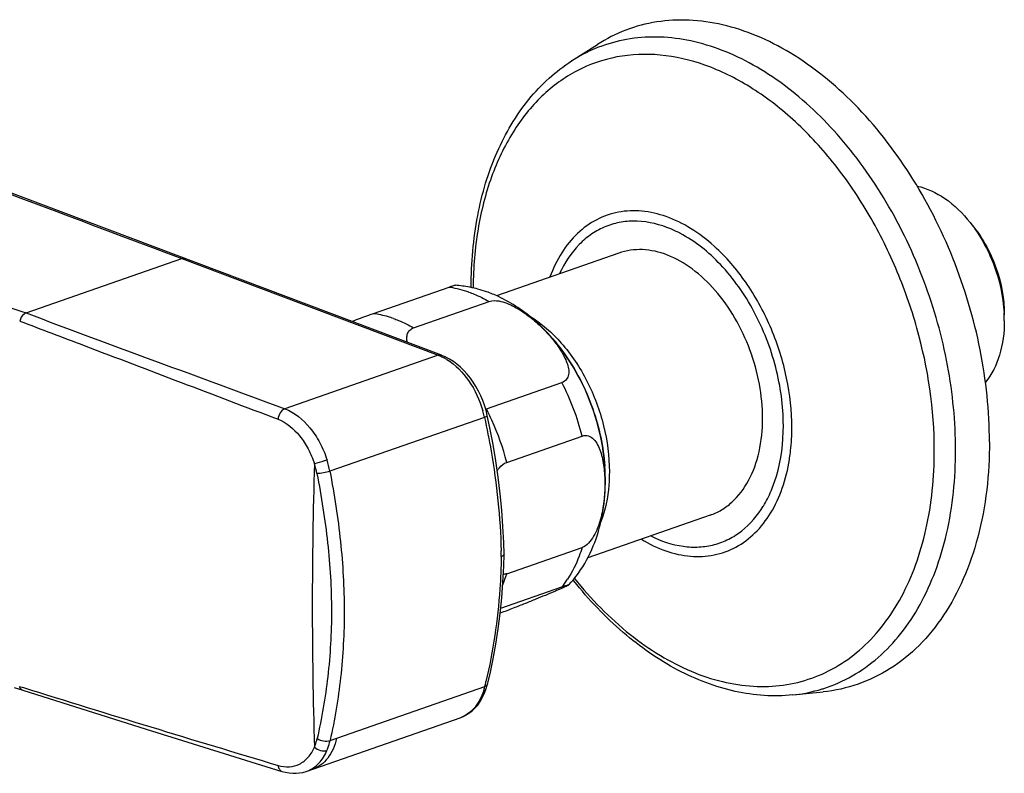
# Model space of a CAD drawing. Header units: millimetres. Extents: x 34 to 540, y 12 to 394.
# Tile 10 of 11: x 421 to 514, y 84 to 154. Entities that reach past the tile are written whole.
import ezdxf

# ---------------------------------------------------------------- set-up
doc = ezdxf.new("R2010")
doc.units = ezdxf.units.MM
doc.header["$LTSCALE"] = 32.67
doc.layers.get('0').update_dxf_attribs({"linetype": 'CONTINUOUS'})

msp = doc.modelspace()

# ---------------------------------------------------------------- linework, layer by layer
at = {"color": 7, "linetype": 'CONTINUOUS'}
for p, q in [((473.19, 150.552), (475.602, 152.096)), ((460.998, 122.998), (406.637, 143.459)), ((477.603, 132.565), (466.138, 128.568)), ((461.675, 129.351), (454.603, 126.886)), ((463.779, 129.332), (463.779, 129.395)), ((458.391, 125.566), (465.462, 128.03)), ((465.21, 117.97), (472.281, 120.435)), ((465.535, 116.196), (465.291, 117.355)), ((467.104, 112.962), (474.175, 115.427)), ((486.161, 108.014), (474.689, 104.015)), ((466.832, 103.243), (466.864, 104.362)), ((467.104, 102.525), (474.175, 104.99)), ((466.548, 99.304), (472.281, 101.302)), ((420.986, 91.87), (421.773, 91.631)), ((421.773, 91.631), (433.349, 87.986)), ((465.159, 91.678), (465.288, 92.101)), ((465.288, 92.101), (465.31, 92.188)), ((465.31, 92.188), (465.31, 92.187)), ((493.885, 91.18), (496.734, 91.47)), ((433.349, 87.986), (446.054, 84.025))]:
    msp.add_line(p, q, dxfattribs=at)
at = {"color": 9, "linetype": 'CONTINUOUS'}
for p, q in [((422.082, 126.952), (436.675, 132.039)), ((436.675, 132.039), (460.694, 122.994)), ((460.694, 122.994), (446.32, 117.984)), ((465.024, 117.178), (450.542, 112.131)), ((421.467, 91.984), (421.846, 91.866)), ((450.564, 86.914), (465.05, 91.963))]:
    msp.add_line(p, q, dxfattribs=at)
at = {"color": 7, "linetype": 'CONTINUOUS'}
for points in [[(465.291, 117.355), (465.168, 117.85), (465.027, 118.307), (464.862, 118.76), (464.673, 119.205), (464.461, 119.64), (464.227, 120.061), (463.972, 120.466), (463.699, 120.852), (463.408, 121.216), (463.101, 121.556), (462.781, 121.869), (462.449, 122.154), (462.107, 122.409), (461.757, 122.633), (461.401, 122.824), (461.04, 122.982), (460.998, 122.998)], [(466.864, 104.366), (466.833, 105.455), (466.758, 106.969), (466.646, 108.493), (466.497, 110.024), (466.311, 111.562), (466.089, 113.104), (465.83, 114.649), (465.535, 116.196)], [(465.31, 92.187), (465.544, 93.171), (465.836, 94.549), (466.093, 95.95), (466.314, 97.372), (466.498, 98.814), (466.646, 100.274), (466.758, 101.751), (466.832, 103.243)], [(462.736, 89.041), (462.934, 89.117), (463.258, 89.274), (463.568, 89.466), (463.86, 89.692), (464.133, 89.95), (464.386, 90.239), (464.616, 90.557), (464.822, 90.904), (465.003, 91.278), (465.159, 91.678)], [(446.055, 84.025), (446.389, 83.936), (446.727, 83.875), (447.062, 83.844), (447.391, 83.843), (447.711, 83.873), (448.022, 83.931), (448.321, 84.017), (462.737, 89.042)]]:
    msp.add_lwpolyline(points, dxfattribs=at)
at = {"color": 9, "linetype": 'CONTINUOUS'}
for centre, radius, start, end in [((480.855, 138.606), 14.194, 112.63242, 122.68744), ((480.786, 138.764), 14.021, 111.26991, 112.61998), ((478.314, 124.899), 10.76, 66.47005, 67.21519), ((478.057, 124.329), 11.385, 62.36801, 66.4282), ((475.02, 120.408), 17.219, 46.99106, 48.08593), ((460.353, 119.687), 9.76, 70.76356, 75.94194), ((501.516, 129.101), 37.549, 179.55503, 179.71356), ((2102.148, 4630.288), 4806.522, 249.540888, 249.848963), ((458.811, 118.215), 5.141, 58.28876, 61.77994), ((450.968, 109.513), 23.948, 14.29615, 27.13234), ((455.69, 115.156), 9.551, 12.91118, 16.07534), ((455.772, 115.175), 9.467, 12.21779, 12.90667), ((444.38, 107.282), 23.412, 25.72555, 27.16215), ((444.118, 107.156), 23.703, 24.27783, 25.72604), ((443.782, 107.008), 24.07, 14.32087, 24.2687), ((888.59, 99.538), 439.694, 178.26908, 181.72587), ((441.278, 110.336), 8.203, 11.02319, 17.61974), ((441.326, 110.365), 9.384, 10.84645, 17.50667), ((476.475, 115.946), 17.325, 351.00661, 351.44131), ((481.358, 114.765), 11.428, 332.8461, 336.91391), ((482.191, 114.332), 10.489, 328.58518, 332.87791), ((405.323, 102.945), 61.289, 1.11912, 1.6162), ((454.455, 106.446), 13.243, 338.08004, 342.77871), ((465.01, 107.109), 9.306, 321.38792, 324.06788), ((464.654, 107.367), 9.744, 324.06768, 326.6651), ((418.234, 103.599), 48.24, 346.04248, 346.62502), ((1078.827, 2200.351), 2208.469, 252.69354, 253.340585), ((459.136, 93.419), 6.09, 344.08, 346.17617), ((492.448, 105.379), 14.271, 275.78013, 287.16138), ((492.514, 105.115), 14, 287.22217, 287.86229), ((461.788, 91.767), 2.886, 289.21938, 292.72421), ((461.782, 91.781), 2.901, 292.72347, 294.13897), ((461.772, 91.803), 2.925, 294.14238, 297.41275), ((447.435, 86.634), 2.763, 289.3569, 291.05634)]:
    msp.add_arc(centre, radius, start, end, dxfattribs=at)
at = {"color": 7, "linetype": 'CONTINUOUS'}
for centre, radius, start, end in [((461.563, 118.794), 10.772, 79.02332, 86.06421), ((461.512, 118.506), 11.065, 78.7317, 79.04656), ((461.467, 118.291), 11.285, 74.86353, 78.71951), ((461.348, 117.853), 11.739, 70.76913, 74.85967), ((461.141, 117.273), 12.355, 65.14042, 70.74897), ((500.019, 126.201), 13.694, 2.47009, 3.18068), ((500.449, 126.217), 13.264, 0.01093, 2.47994), ((464.824, 119.081), 1.176, 285.53117, 289.18185), ((504.017, 126.23), 39.135, 218.3444, 218.52031)]:
    msp.add_arc(centre, radius, start, end, dxfattribs=at)
for points, knots in [([(512.323, 114.879), (512.323, 117.767), (511.698, 123.647), (509.16, 132.14), (505.178, 139.966), (500.035, 146.557), (494.921, 150.747), (490.593, 152.967), (487.401, 154.017), (484.235, 154.471), (481.156, 154.312), (478.231, 153.54), (476.441, 152.633), (475.602, 152.096)], [0, 0, 0, 0, 0.140698, 0.285961, 0.429692, 0.566058, 0.690675, 0.748076, 0.80225, 0.853654, 0.903048, 0.951446, 1, 1, 1, 1]), ([(463.779, 129.395), (463.779, 131.628), (464.147, 135.951), (465.921, 141.967), (468.441, 146.254), (471.003, 148.969), (472.44, 150.072), (473.19, 150.552)], [0, 0, 0, 0, 0.278192, 0.53666, 0.775485, 0.889144, 1, 1, 1, 1]), ([(505.545, 138.835), (506.471, 138.639), (508.36, 137.733), (509.826, 136.283), (510.502, 135.43)], [0, 0, 0, 0, 0.465072, 1, 1, 1, 1]), ([(510.502, 135.43), (511.446, 134.241), (512.939, 131.519), (513.607, 128.491), (513.692, 126.961)], [0, 0, 0, 0, 0.497633, 1, 1, 1, 1]), ([(510.859, 134.981), (511.77, 133.833), (513.171, 131.195), (513.713, 128.257), (513.713, 126.792)], [0, 0, 0, 0, 0.500008, 1, 1, 1, 1]), ([(491.075, 117.085), (491.075, 118.157), (490.859, 120.339), (489.977, 123.515), (488.582, 126.488), (486.761, 129.071), (484.622, 131.104), (482.285, 132.457), (479.877, 133.024), (478.304, 132.809), (477.602, 132.564)], [0, 0, 0, 0, 0.138244, 0.281034, 0.42323, 0.559741, 0.686428, 0.801013, 0.904112, 1, 1, 1, 1]), ([(462.303, 129.542), (462.284, 129.543), (462.224, 129.527), (462.102, 129.495), (461.911, 129.432), (461.761, 129.381), (461.675, 129.351)], [0, 0, 0, 0, 0.087977, 0.276899, 0.581127, 1, 1, 1, 1]), ([(472.712, 122.859), (471.887, 124.067), (470.007, 126.262), (467.602, 127.896), (466.334, 128.483)], [0, 0, 0, 0, 0.511494, 1, 1, 1, 1]), ([(465.462, 128.03), (465.541, 128.058), (465.907, 128.141), (466.289, 128.096), (466.569, 128.031)], [0, 0, 0, 0, 0.225811, 1, 1, 1, 1]), ([(466.569, 128.031), (466.819, 127.974), (467.31, 127.804), (468.234, 127.342), (469.288, 126.615), (470.406, 125.622), (471.378, 124.563), (472.064, 123.633), (472.501, 122.87), (472.753, 122.307), (472.91, 121.749), (472.939, 121.207), (472.755, 120.696), (472.448, 120.493), (472.281, 120.435)], [0, 0, 0, 0, 0.0711, 0.143474, 0.286506, 0.425033, 0.558196, 0.684822, 0.744947, 0.802208, 0.855822, 0.905089, 0.950982, 1, 1, 1, 1]), ([(454.603, 126.886), (454.456, 126.834), (453.794, 126.597), (453.136, 126.347), (452.626, 126.15)], [0, 0, 0, 0, 0.22224, 1, 1, 1, 1]), ([(457.791, 124.205), (457.765, 124.344), (457.737, 124.618), (457.798, 125.023), (458.014, 125.379), (458.258, 125.519), (458.391, 125.566)], [0, 0, 0, 0, 0.26018, 0.503574, 0.741116, 1, 1, 1, 1]), ([(513.713, 126.22), (513.713, 125.132), (513.467, 123.084), (512.55, 121.2), (511.947, 120.472)], [0, 0, 0, 0, 0.534944, 1, 1, 1, 1]), ([(471.293, 124.664), (471.418, 124.523), (471.919, 123.944), (472.382, 123.332), (472.709, 122.856)], [0, 0, 0, 0, 0.245819, 1, 1, 1, 1]), ([(472.709, 122.856), (473.742, 121.35), (475.388, 118.037), (476.162, 114.419), (476.291, 112.597)], [0, 0, 0, 0, 0.499958, 1, 1, 1, 1]), ([(476.295, 112.597), (476.228, 113.504), (475.711, 117.118), (474.254, 120.599), (472.712, 122.859)], [0, 0, 0, 0, 0.249582, 1, 1, 1, 1]), ([(486.162, 108.014), (486.532, 108.143), (487.253, 108.482), (488.578, 109.469), (489.925, 111.277), (490.879, 114.009), (491.075, 116.029), (491.075, 117.085)], [0, 0, 0, 0, 0.107006, 0.216451, 0.449722, 0.710762, 1, 1, 1, 1]), ([(474.175, 115.427), (474.272, 115.461), (474.471, 115.499), (474.867, 115.441), (475.293, 115.135), (475.644, 114.601), (475.904, 113.966), (476.088, 113.264), (476.211, 112.518), (476.281, 111.741), (476.312, 110.666), (476.232, 109.283), (475.982, 107.898), (475.634, 106.811), (475.278, 106.041), (474.822, 105.387), (474.399, 105.068), (474.175, 104.99)], [0, 0, 0, 0, 0.025345, 0.04916, 0.096874, 0.149072, 0.205609, 0.265451, 0.32777, 0.392009, 0.457821, 0.593294, 0.733061, 0.803993, 0.874412, 0.941532, 1, 1, 1, 1]), ([(512.323, 114.879), (512.323, 111.879), (511.839, 107.461), (510.006, 102.078), (508.166, 98.639), (505.859, 95.774), (503.134, 93.56), (500.058, 92.065), (497.848, 91.584), (496.734, 91.47)], [0, 0, 0, 0, 0.292125, 0.426267, 0.551935, 0.669944, 0.782083, 0.891028, 1, 1, 1, 1]), ([(466.217, 112.206), (466.279, 112.293), (466.517, 112.601), (466.835, 112.869), (467.104, 112.962)], [0, 0, 0, 0, 0.273238, 1, 1, 1, 1]), ([(472.914, 101.482), (473.566, 102.18), (474.698, 103.773), (475.807, 106.516), (476.359, 109.504), (476.371, 111.56), (476.295, 112.597)], [0, 0, 0, 0, 0.24015, 0.485545, 0.738599, 1, 1, 1, 1]), ([(466.864, 104.362), (466.863, 104.316), (466.78, 104.209), (466.669, 104.166), (466.601, 104.142)], [0, 0, 0, 0, 0.386708, 1, 1, 1, 1]), ([(467.104, 102.525), (467.078, 102.516), (466.977, 102.485), (466.872, 102.47), (466.794, 102.469)], [0, 0, 0, 0, 0.25845, 1, 1, 1, 1]), ([(472.914, 101.482), (472.906, 101.473), (472.879, 101.456), (472.8, 101.411), (472.653, 101.34), (472.433, 101.238), (472.161, 101.118), (471.849, 100.982), (471.366, 100.776), (470.691, 100.494), (469.798, 100.129), (468.795, 99.725), (467.685, 99.289), (466.906, 98.991), (466.5, 98.839)], [0, 0, 0, 0, 0.005019, 0.013614, 0.039718, 0.075404, 0.118615, 0.167995, 0.222608, 0.345308, 0.484348, 0.639765, 0.812632, 1, 1, 1, 1]), ([(472.281, 101.302), (472.338, 101.322), (472.443, 101.358), (472.586, 101.406), (472.703, 101.443), (472.79, 101.469), (472.857, 101.486), (472.889, 101.491), (472.92, 101.496), (472.916, 101.484), (472.914, 101.482)], [0, 0, 0, 0, 0.26714, 0.49287, 0.673498, 0.809503, 0.904211, 0.961261, 0.985648, 1, 1, 1, 1]), ([(493.885, 91.18), (493.002, 91.09), (491.194, 91.061), (487.508, 91.592), (482.879, 93.375), (477.758, 96.969), (474.786, 100.114), (473.398, 101.857)], [0, 0, 0, 0, 0.110887, 0.224572, 0.463415, 0.721865, 1, 1, 1, 1])]:
    msp.add_open_spline(points, degree=3, knots=knots, dxfattribs=at)
at = {"color": 9, "linetype": 'CONTINUOUS'}
for points, knots in [([(509.152, 114.105), (509.152, 116.76), (508.612, 122.166), (506.404, 130.023), (502.916, 137.363), (498.373, 143.71), (493.821, 147.944), (489.912, 150.412), (486.99, 151.742), (484.055, 152.571), (481.154, 152.881), (478.34, 152.662), (476.552, 152.162), (475.7, 151.831)], [0, 0, 0, 0, 0.138513, 0.281584, 0.423922, 0.560338, 0.686647, 0.745337, 0.800909, 0.853579, 0.903813, 0.952317, 1, 1, 1, 1]), ([(507.159, 114.044), (507.159, 117.913), (506.274, 123.8), (503.67, 131.191), (501.018, 136.439), (497.787, 141.13), (494.093, 145.095), (490.067, 148.186), (485.847, 150.281), (481.578, 151.286), (477.421, 151.129), (473.569, 149.786), (470.215, 147.326), (467.495, 143.885), (465.492, 139.621), (464.259, 134.698), (463.982, 131.2), (463.967, 129.392)], [0, 0, 0, 0, 0.144808, 0.21927, 0.292897, 0.364177, 0.431821, 0.494925, 0.553146, 0.606887, 0.657414, 0.706764, 0.757291, 0.81103, 0.869251, 0.93235, 1, 1, 1, 1]), ([(486.522, 133.221), (485.841, 133.832), (484.434, 134.906), (482.141, 136.038), (479.821, 136.582), (477.563, 136.498), (475.469, 135.775), (473.641, 134.449), (472.155, 132.591), (471.451, 131.115), (471.159, 130.324)], [0, 0, 0, 0, 0.144214, 0.277326, 0.400265, 0.515899, 0.628822, 0.744352, 0.867107, 1, 1, 1, 1]), ([(482.481, 134.819), (481.49, 135.235), (479.913, 135.631), (477.831, 135.504), (476.379, 135.097), (475.042, 134.384), (473.416, 133.02), (472.51, 131.634), (472.046, 130.635)], [0, 0, 0, 0, 0.256919, 0.377447, 0.495635, 0.61447, 0.736839, 1, 1, 1, 1]), ([(493.018, 116.408), (493.018, 118.239), (492.503, 121.959), (490.489, 127.128), (487.448, 131.493), (484.755, 133.674), (483.337, 134.416)], [0, 0, 0, 0, 0.257923, 0.522355, 0.774629, 1, 1, 1, 1]), ([(493.814, 116.213), (493.814, 117.766), (493.463, 120.927), (492.044, 125.471), (489.831, 129.609), (487.851, 131.986), (486.765, 132.999)], [0, 0, 0, 0, 0.249703, 0.507353, 0.761144, 1, 1, 1, 1]), ([(436.675, 132.039), (436.701, 132.048), (436.799, 132.075), (436.908, 132.069), (436.978, 132.043)], [0, 0, 0, 0, 0.267247, 1, 1, 1, 1]), ([(392.323, 130.174), (394.996, 130.297), (400.314, 130.372), (408.117, 129.935), (414.358, 129.062), (418.956, 127.991), (421.081, 127.325), (422.082, 126.952)], [0, 0, 0, 0, 0.266706, 0.529648, 0.778392, 0.893552, 1, 1, 1, 1]), ([(462.723, 129.155), (462.636, 129.176), (462.29, 129.257), (461.938, 129.318), (461.675, 129.351)], [0, 0, 0, 0, 0.253295, 1, 1, 1, 1]), ([(463.568, 128.902), (463.728, 128.846), (464.379, 128.601), (465.006, 128.292), (465.462, 128.03)], [0, 0, 0, 0, 0.243528, 1, 1, 1, 1]), ([(422.082, 126.952), (422.015, 126.928), (421.729, 126.758), (421.555, 126.443), (421.49, 126.196)], [0, 0, 0, 0, 0.218897, 1, 1, 1, 1]), ([(456.497, 126.437), (456.34, 126.492), (455.722, 126.691), (455.083, 126.827), (454.603, 126.886)], [0, 0, 0, 0, 0.256336, 1, 1, 1, 1]), ([(456.497, 126.437), (456.657, 126.382), (457.308, 126.136), (457.935, 125.827), (458.391, 125.566)], [0, 0, 0, 0, 0.243528, 1, 1, 1, 1]), ([(469.26, 126.648), (470.367, 125.981), (472.446, 124.145), (474.789, 120.601), (476.33, 116.476), (476.72, 113.531), (476.72, 112.082)], [0, 0, 0, 0, 0.22835, 0.481069, 0.743995, 1, 1, 1, 1]), ([(421.494, 126.197), (423.504, 125.434), (431.567, 122.369), (439.629, 119.298), (445.684, 117.001)], [0, 0, 0, 0, 0.249202, 1, 1, 1, 1]), ([(460.694, 122.994), (460.72, 123.003), (460.819, 123.03), (460.927, 123.024), (460.998, 122.998)], [0, 0, 0, 0, 0.267241, 1, 1, 1, 1]), ([(460.694, 122.994), (460.74, 122.977), (460.927, 122.903), (461.108, 122.816), (461.242, 122.745)], [0, 0, 0, 0, 0.245127, 1, 1, 1, 1]), ([(461.513, 122.588), (462.312, 122.095), (463.731, 120.625), (464.58, 118.8), (464.868, 117.8)], [0, 0, 0, 0, 0.474458, 1, 1, 1, 1]), ([(446.32, 117.984), (446.143, 117.92), (445.836, 117.611), (445.702, 117.216), (445.684, 117.001)], [0, 0, 0, 0, 0.46476, 1, 1, 1, 1]), ([(446.32, 117.984), (447.241, 117.645), (448.494, 116.591), (449.653, 114.81), (450.099, 113.745), (450.275, 113.188)], [0, 0, 0, 0, 0.461437, 0.725594, 1, 1, 1, 1]), ([(465.024, 117.179), (465.095, 117.206), (465.186, 117.246), (465.275, 117.308), (465.294, 117.343), (465.291, 117.355)], [0, 0, 0, 0, 0.686529, 0.886074, 1, 1, 1, 1]), ([(465.024, 117.178), (465.254, 116.132), (466.061, 112.006), (466.5, 107.805), (466.588, 104.674)], [0, 0, 0, 0, 0.254904, 1, 1, 1, 1]), ([(445.684, 117.001), (446.481, 116.698), (447.558, 115.771), (448.557, 114.224), (448.944, 113.301), (449.097, 112.819)], [0, 0, 0, 0, 0.462204, 0.726071, 1, 1, 1, 1]), ([(491.871, 110.284), (492.063, 110.734), (492.764, 112.701), (493.018, 114.812), (493.018, 116.408)], [0, 0, 0, 0, 0.234701, 1, 1, 1, 1]), ([(493.607, 113.368), (493.642, 113.598), (493.765, 114.542), (493.814, 115.495), (493.814, 116.213)], [0, 0, 0, 0, 0.24473, 1, 1, 1, 1]), ([(473.446, 102.099), (474.991, 100.172), (477.545, 97.552), (481.402, 94.843), (484.31, 93.343), (487.247, 92.358), (490.164, 91.909), (493.005, 92.01), (495.713, 92.665), (498.23, 93.862), (500.506, 95.574), (502.496, 97.761), (504.168, 100.38), (505.495, 103.379), (506.807, 107.919), (507.159, 111.569), (507.159, 114.044)], [0, 0, 0, 0, 0.144194, 0.21124, 0.274624, 0.334513, 0.391377, 0.446002, 0.499446, 0.55292, 0.607634, 0.664633, 0.724689, 0.788258, 0.85548, 1, 1, 1, 1]), ([(496.808, 91.79), (497.731, 92.088), (499.539, 92.887), (501.984, 94.642), (504.126, 96.916), (505.927, 99.66), (507.357, 102.818), (508.772, 107.616), (509.152, 111.483), (509.152, 114.105)], [0, 0, 0, 0, 0.106959, 0.216154, 0.329804, 0.449568, 0.576448, 0.710776, 1, 1, 1, 1]), ([(450.275, 113.188), (450.183, 113.157), (449.792, 113.03), (449.399, 112.907), (449.097, 112.819)], [0, 0, 0, 0, 0.235592, 1, 1, 1, 1]), ([(479.716, 105.766), (480.442, 105.323), (481.924, 104.599), (484.263, 104.07), (486.538, 104.18), (488.641, 104.941), (490.467, 106.314), (491.942, 108.222), (493.021, 110.578), (493.442, 112.322), (493.587, 113.238)], [0, 0, 0, 0, 0.132639, 0.255084, 0.370313, 0.483047, 0.598684, 0.721837, 0.85533, 1, 1, 1, 1]), ([(450.542, 112.131), (450.345, 112.066), (449.943, 111.975), (449.534, 111.914), (449.33, 111.905)], [0, 0, 0, 0, 0.503415, 1, 1, 1, 1]), ([(449.33, 111.905), (449.747, 109.757), (450.429, 105.491), (450.812, 99.119), (450.468, 92.973), (449.785, 89.009), (449.353, 87.098)], [0, 0, 0, 0, 0.262612, 0.51809, 0.76477, 1, 1, 1, 1]), ([(450.542, 112.131), (450.956, 109.949), (451.63, 105.614), (452.006, 99.143), (451.667, 92.896), (450.993, 88.861), (450.564, 86.914)], [0, 0, 0, 0, 0.262369, 0.517696, 0.764444, 1, 1, 1, 1]), ([(476.72, 112.082), (476.72, 111.663), (476.659, 110.078), (476.341, 108.494), (475.925, 107.402)], [0, 0, 0, 0, 0.263945, 1, 1, 1, 1]), ([(480.606, 106.072), (481.558, 105.594), (483.073, 105.081), (485.123, 104.99), (486.569, 105.215), (487.927, 105.73), (489.608, 106.806), (490.609, 107.991), (491.142, 108.864)], [0, 0, 0, 0, 0.264487, 0.387637, 0.507091, 0.625507, 0.745687, 1, 1, 1, 1]), ([(474.175, 104.99), (474.09, 104.717), (473.733, 103.681), (473.241, 102.689), (472.796, 102.012)], [0, 0, 0, 0, 0.260669, 1, 1, 1, 1]), ([(466.601, 104.142), (466.581, 103.129), (466.409, 99.199), (465.841, 95.281), (465.166, 92.44)], [0, 0, 0, 0, 0.257571, 1, 1, 1, 1]), ([(421.463, 91.982), (421.488, 91.9), (421.561, 91.752), (421.7, 91.654), (421.771, 91.631)], [0, 0, 0, 0, 0.533855, 1, 1, 1, 1]), ([(464.992, 91.748), (464.836, 91.198), (464.391, 90.193), (463.565, 89.438), (463.118, 89.206)], [0, 0, 0, 0, 0.531886, 1, 1, 1, 1]), ([(465.31, 92.187), (465.298, 92.136), (465.223, 92.033), (465.112, 91.983), (465.049, 91.963)], [0, 0, 0, 0, 0.443022, 1, 1, 1, 1]), ([(451.176, 87.127), (451.096, 86.78), (450.885, 86.125), (450.385, 85.266), (449.73, 84.607), (449.199, 84.323), (448.927, 84.228)], [0, 0, 0, 0, 0.27944, 0.536077, 0.773583, 1, 1, 1, 1]), ([(449.096, 86.296), (449.123, 86.358), (449.227, 86.619), (449.306, 86.89), (449.353, 87.098)], [0, 0, 0, 0, 0.243091, 1, 1, 1, 1]), ([(449.353, 87.098), (449.533, 86.979), (449.939, 86.843), (450.375, 86.845), (450.564, 86.914)], [0, 0, 0, 0, 0.517284, 1, 1, 1, 1]), ([(450.27, 85.983), (450.301, 86.056), (450.42, 86.359), (450.511, 86.673), (450.564, 86.914)], [0, 0, 0, 0, 0.243033, 1, 1, 1, 1]), ([(445.698, 84.581), (446.038, 84.48), (446.732, 84.381), (447.748, 84.654), (448.578, 85.328), (448.949, 85.952), (449.096, 86.296)], [0, 0, 0, 0, 0.253382, 0.489626, 0.732361, 1, 1, 1, 1]), ([(448.428, 84.056), (448.829, 84.21), (449.602, 84.749), (450.084, 85.544), (450.27, 85.983)], [0, 0, 0, 0, 0.474263, 1, 1, 1, 1]), ([(449.096, 86.296), (449.257, 86.147), (449.639, 85.947), (450.084, 85.917), (450.27, 85.983)], [0, 0, 0, 0, 0.526299, 1, 1, 1, 1]), ([(445.698, 84.581), (445.709, 84.455), (445.766, 84.223), (445.955, 84.056), (446.054, 84.026)], [0, 0, 0, 0, 0.550208, 1, 1, 1, 1])]:
    msp.add_open_spline(points, degree=3, knots=knots, dxfattribs=at)
msp.add_open_spline([(409.893, 142.112), (418.82, 138.754), (427.749, 135.4), (436.675, 132.039)], degree=3, dxfattribs=at)

doc.saveas('drawing.dxf')
